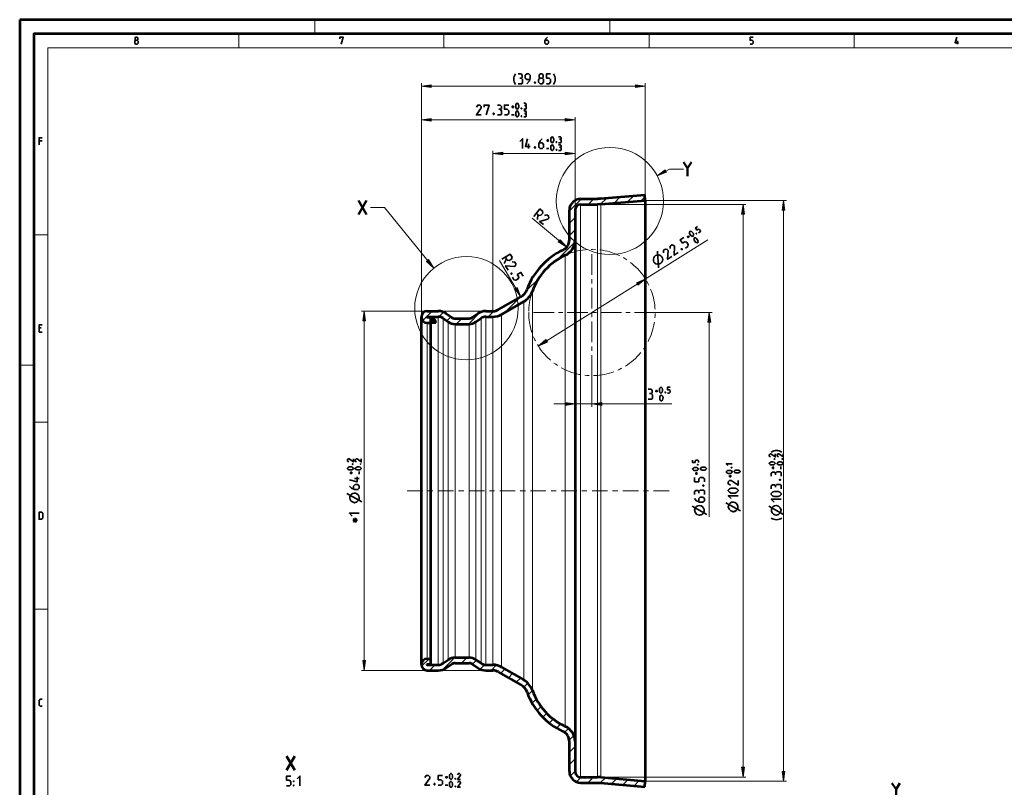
# Paper-space layout 'Layout1' of a CAD drawing. Header units: millimetres. Extents: x -17 to 577, y -5 to 415.
# Tile 2 of 10: x -17 to 333, y 142 to 415. Entities that reach past the tile are written whole.
import ezdxf

# ---------------------------------------------------------------- set-up
doc = ezdxf.new("R2010")
doc.units = ezdxf.units.MM
doc.header["$MEASUREMENT"] = 0
doc.linetypes.add('PV Style 0', pattern=[0.999, 0.609, -0.13, 0.13, -0.13])

psp = doc.layouts.get("Layout1")

# ---------------------------------------------------------------- hatches: boundary and pattern name
at = {"true_color": 0x000000}
for points in [[(125.95, 391.33), (129.45, 391.83), (129.45, 390.83)], [(205.65, 391.33), (202.15, 390.83), (202.15, 391.83)], [(125.95, 379.33), (129.45, 379.83), (129.45, 378.83)], [(180.65, 379.33), (177.15, 378.83), (177.15, 379.83)], [(151.45, 367.33), (154.95, 367.83), (154.95, 366.83)], [(180.65, 367.33), (177.15, 366.83), (177.15, 367.83)], [(209.88, 359.43), (212.73, 361.5), (213.2, 360.63)], [(254.85, 350.63), (255.35, 347.13), (254.35, 347.13)], [(240.43, 349.2), (240.93, 345.7), (239.93, 345.7)], [(177.73, 334), (174.7, 335.85), (175.35, 336.6)], [(130.38, 326.5), (127.78, 328.9), (128.55, 329.53)], [(205.7, 322.65), (203, 320.38), (202.48, 321.23)], [(161.4, 316.33), (159.2, 319.1), (160.05, 319.6)], [(105.6, 311.2), (106.1, 307.7), (105.1, 307.7)], [(228.43, 310.7), (228.93, 307.2), (227.93, 307.2)], [(167.58, 298.75), (170.28, 301.03), (170.8, 300.18)], [(180.65, 278.13), (177.15, 277.63), (177.15, 278.63)], [(186.65, 278.13), (190.15, 278.63), (190.15, 277.63)], [(105.6, 183.2), (105.1, 186.7), (106.1, 186.7)], [(240.43, 145.2), (239.93, 148.7), (240.93, 148.7)], [(254.85, 143.75), (254.35, 147.25), (255.35, 147.25)]]:
    psp.add_hatch(color=18, dxfattribs=at).paths.add_polyline_path(points)

# ---------------------------------------------------------------- linework, layer by layer
at = {"color": 18, "lineweight": 53, "true_color": 0x000000}
for points in [[(-17, 415), (-17, -5)], [(577, 415), (-17, 415)], [(572, 205), (572, 410), (-12, 410), (-12, 0), (572, 0), (572, 205)], [(182.65, 351.2), (188.65, 351.2)], [(189.68, 351.25), (188.65, 351.2)], [(188.65, 351.2), (189.68, 351.25)], [(189.68, 351.25), (205.48, 352.63)], [(189.85, 349.25), (205.65, 350.63)], [(205.65, 350.63), (205.48, 352.63)], [(205.65, 350.63), (205.65, 143.75)], [(178.65, 336.55), (178.65, 347.2)], [(180.65, 347.2), (180.65, 147.2)], [(182.65, 349.2), (188.65, 349.2)], [(189.85, 349.25), (188.65, 349.2)], [(153.45, 311.73), (161.38, 316.3)], [(154.45, 310), (162.38, 314.58)], [(125.95, 185.3), (125.95, 309.1)], [(128.05, 311.2), (131.95, 311.2)], [(128.05, 309.2), (131.95, 309.2)], [(128.05, 309), (129.15, 309)], [(129.15, 309), (129.15, 185.4)], [(133.68, 308.65), (135.53, 307.35)], [(134.83, 310.3), (136.68, 309)], [(137.95, 308.6), (142.95, 308.6)], [(144.2, 309), (146.05, 310.3)], [(145.35, 307.35), (147.2, 308.65)], [(148.93, 311.2), (151.45, 311.2)], [(148.93, 309.2), (151.45, 309.2)], [(128.05, 307), (129.15, 307)], [(131.15, 307), (129.15, 307)], [(137.95, 306.6), (142.95, 306.6)], [(128.05, 187.4), (129.15, 187.4)], [(133.68, 185.75), (135.53, 187.03)], [(137.95, 187.8), (142.95, 187.8)], [(137.95, 185.8), (142.95, 185.8)], [(145.35, 187.03), (147.2, 185.75)], [(128.05, 185.4), (129.15, 185.4)], [(128.05, 185.2), (131.95, 185.2)], [(128.05, 183.2), (131.95, 183.2)], [(134.83, 184.1), (136.68, 185.4)], [(144.2, 185.4), (146.05, 184.1)], [(148.93, 185.2), (151.45, 185.2)], [(148.93, 183.2), (151.45, 183.2)], [(153.45, 182.65), (161.38, 178.08)], [(154.45, 184.4), (162.38, 179.83)], [(178.65, 147.2), (178.65, 157.85)], [(182.65, 145.2), (188.65, 145.2)], [(189.85, 145.15), (188.65, 145.2)], [(189.85, 145.15), (205.65, 143.75)], [(205.48, 141.78), (205.65, 143.75)], [(182.65, 143.2), (188.65, 143.2)], [(188.65, 143.2), (189.68, 143.15)], [(189.68, 143.15), (205.48, 141.78)]]:
    psp.add_lwpolyline(points, dxfattribs=at)
at = {"color": 18, "lineweight": 13, "true_color": 0x000000}
for points in [[(88, 415), (88, 410)], [(193, 410), (193, 415)], [(61, 405), (61, 410)], [(134, 405), (134, 410)], [(207, 405), (207, 410)], [(280, 405), (280, 410)], [(567, 205), (567, 5), (-7, 5), (-7, 405), (567, 405), (567, 205)], [(125.95, 392.33), (125.95, 309.1)], [(125.95, 391.33), (129.45, 390.83), (129.45, 391.83), (125.95, 391.33)], [(205.65, 391.33), (125.95, 391.33)], [(205.65, 391.33), (202.15, 391.83), (202.15, 390.83), (205.65, 391.33)], [(205.65, 392.33), (205.65, 350.63)], [(125.95, 379.33), (129.45, 378.83), (129.45, 379.83), (125.95, 379.33)], [(180.65, 379.33), (125.95, 379.33)], [(180.65, 379.33), (177.15, 379.83), (177.15, 378.83), (180.65, 379.33)], [(180.65, 380.33), (180.65, 347.2)], [(151.45, 368.33), (151.45, 311.2)], [(151.45, 367.33), (154.95, 366.83), (154.95, 367.83), (151.45, 367.33)], [(180.65, 367.33), (151.45, 367.33)], [(180.65, 367.33), (177.15, 367.83), (177.15, 366.83), (180.65, 367.33)], [(214.28, 361.78), (209.88, 359.43)], [(209.88, 359.43), (213.2, 360.63), (212.73, 361.5), (209.88, 359.43)], [(219.28, 361.78), (214.28, 361.78)], [(182.95, 351.2), (178.65, 346.88)], [(187.33, 351.2), (185.33, 349.2)], [(191.95, 351.45), (189.75, 349.25)], [(196.75, 351.85), (194.55, 349.65)], [(201.55, 352.28), (199.35, 350.08)], [(205.53, 351.88), (204.15, 350.5)], [(255.85, 350.63), (205.65, 350.63)], [(254.85, 350.63), (254.35, 347.13), (255.35, 347.13), (254.85, 350.63)], [(254.85, 350.63), (254.85, 143.75)], [(107.83, 348.1), (112.83, 348.1)], [(112.83, 348.1), (130.38, 326.5)], [(241.43, 349.2), (188.65, 349.2)], [(240.43, 349.2), (239.93, 345.7), (240.93, 345.7), (240.43, 349.2)], [(240.43, 349.2), (240.43, 145.2)], [(165.35, 344.25), (177.73, 334)], [(180.65, 344.5), (178.65, 342.5)], [(180.65, 340.13), (178.65, 338.13)], [(-12, 338.33), (-7, 338.33)], [(227.95, 336.6), (167.58, 298.75)], [(177.73, 334), (175.35, 336.6), (174.7, 335.85), (177.73, 334)], [(180.5, 335.6), (174.33, 329.43)], [(130.38, 326.5), (128.55, 329.53), (127.78, 328.9), (130.38, 326.5)], [(153.8, 329.25), (161.4, 316.33)], [(167.85, 322.95), (163.3, 318.4)], [(205.7, 322.65), (202.48, 321.23), (203, 320.38), (205.7, 322.65)], [(161.4, 316.33), (160.05, 319.6), (159.2, 319.1), (161.4, 316.33)], [(161, 316.1), (155.53, 310.63)], [(104.6, 311.2), (128.05, 311.2)], [(105.6, 311.2), (105.1, 307.7), (106.1, 307.7), (105.6, 311.2)], [(105.6, 311.2), (105.6, 183.2)], [(129.8, 311.2), (126.43, 307.8)], [(129.15, 309), (129.15, 309)], [(129.18, 309), (129.15, 308.95)], [(129.23, 308.98), (129.15, 308.9)], [(129.25, 308.98), (129.15, 308.85)], [(129.3, 308.98), (129.15, 308.8)], [(129.33, 308.95), (129.15, 308.75)], [(129.38, 308.95), (129.15, 308.73)], [(129.43, 308.95), (129.15, 308.68)], [(129.45, 308.93), (129.15, 308.63)], [(129.5, 308.93), (129.15, 308.58)], [(129.53, 308.93), (129.15, 308.53)], [(129.58, 308.9), (129.15, 308.48)], [(129.6, 308.9), (129.15, 308.43)], [(129.65, 308.9), (129.15, 308.4)], [(129.68, 308.9), (129.15, 308.35)], [(129.73, 308.88), (129.15, 308.3)], [(129.75, 308.88), (129.15, 308.25)], [(129.8, 308.88), (129.15, 308.2)], [(129.85, 308.85), (129.15, 308.15)], [(129.88, 308.85), (129.15, 308.1)], [(129.93, 308.85), (129.15, 308.08)], [(129.95, 308.83), (129.15, 308.03)], [(129.98, 308.8), (129.15, 307.98)], [(130, 308.78), (129.15, 307.93)], [(130.03, 308.78), (129.15, 307.88)], [(130.05, 308.75), (129.15, 307.83)], [(130.08, 308.73), (129.15, 307.78)], [(130.1, 308.7), (129.15, 307.75)], [(130.13, 308.7), (129.15, 307.7)], [(130.18, 308.68), (129.15, 307.65)], [(130.2, 308.65), (129.15, 307.6)], [(130.23, 308.63), (129.15, 307.55)], [(130.25, 308.63), (129.15, 307.5)], [(130.28, 308.6), (129.15, 307.45)], [(130.3, 308.58), (129.15, 307.43)], [(130.33, 308.55), (129.15, 307.38)], [(130.35, 308.55), (129.15, 307.33)], [(130.38, 308.53), (129.15, 307.28)], [(130.43, 308.5), (129.15, 307.23)], [(130.45, 308.48), (129.15, 307.18)], [(130.48, 308.48), (129.15, 307.13)], [(130.5, 308.45), (129.15, 307.1)], [(130.53, 308.43), (129.15, 307.05)], [(130.55, 308.4), (129.15, 307)], [(130.58, 308.38), (129.18, 307)], [(131.95, 311.2), (148.93, 311.2)], [(133.83, 310.83), (132.18, 309.18)], [(136.5, 309.13), (135.05, 307.68)], [(140.35, 308.6), (138.35, 306.6)], [(146.9, 310.78), (142.73, 306.6)], [(151.75, 311.23), (149.73, 309.2)], [(229.43, 310.7), (209.15, 310.7)], [(228.43, 310.7), (227.93, 307.2), (228.93, 307.2), (228.43, 310.7)], [(228.43, 310.7), (228.43, 237.88)], [(130.6, 308.35), (129.23, 307)], [(130.6, 308.33), (129.28, 307)], [(130.63, 308.3), (129.33, 307)], [(130.65, 308.28), (129.38, 307)], [(130.68, 308.25), (129.43, 307)], [(130.68, 308.23), (129.48, 307)], [(130.7, 308.2), (129.5, 307)], [(130.73, 308.15), (129.55, 307)], [(130.75, 308.13), (129.6, 307)], [(130.75, 308.1), (129.65, 307)], [(130.78, 308.08), (129.7, 307)], [(130.8, 308.05), (129.75, 307)], [(130.83, 308.03), (129.8, 307)], [(130.83, 308), (129.83, 307)], [(130.85, 307.98), (129.88, 307)], [(130.88, 307.95), (129.93, 307)], [(130.9, 307.9), (129.98, 307)], [(130.9, 307.88), (130.03, 307)], [(130.93, 307.85), (130.08, 307)], [(130.95, 307.83), (130.13, 307)], [(130.95, 307.8), (130.15, 307)], [(130.98, 307.78), (130.2, 307)], [(131, 307.73), (130.25, 307)], [(131, 307.7), (130.3, 307)], [(131, 307.65), (130.35, 307)], [(131.03, 307.63), (130.4, 307)], [(131.03, 307.58), (130.45, 307)], [(131.03, 307.55), (130.48, 307)], [(131.05, 307.5), (130.53, 307)], [(131.05, 307.48), (130.58, 307)], [(131.05, 307.43), (130.63, 307)], [(131.05, 307.4), (130.68, 307)], [(131.08, 307.35), (130.73, 307)], [(131.08, 307.3), (130.78, 307)], [(131.08, 307.28), (130.8, 307)], [(131.1, 307.23), (130.85, 307)], [(131.1, 307.2), (130.9, 307)], [(131.1, 307.15), (130.95, 307)], [(131.13, 307.13), (131, 307)], [(131.13, 307.08), (131.05, 307)], [(131.13, 307.05), (131.1, 307)], [(131.15, 307), (131.13, 307)], [(167.58, 298.75), (170.8, 300.18), (170.28, 301.03), (167.58, 298.75)], [(-12, 292), (-17, 292)], [(186.65, 277.13), (186.65, 288.2)], [(215.05, 278.13), (173.15, 278.13)], [(180.65, 278.13), (177.15, 278.63), (177.15, 277.63), (180.65, 278.13)], [(186.65, 278.13), (190.15, 277.63), (190.15, 278.63), (186.65, 278.13)], [(-12, 271.68), (-7, 271.68)], [(-12, 205), (-7, 205)], [(105.6, 183.2), (106.1, 186.7), (105.1, 186.7), (105.6, 183.2)], [(128.68, 187.4), (126.03, 184.75)], [(137.83, 187.78), (133.5, 183.48)], [(142.23, 187.8), (140.23, 185.8)], [(145.63, 186.83), (144.2, 185.4)], [(104.6, 183.2), (128.05, 183.2)], [(130.85, 185.2), (128.85, 183.2)], [(131.95, 183.2), (148.2, 183.2)], [(148.43, 185.25), (146.85, 183.65)], [(152.63, 185.08), (150.75, 183.2)], [(155.65, 183.7), (154.18, 182.23)], [(158.43, 182.1), (156.95, 180.63)], [(161.2, 180.5), (159.73, 179.03)], [(163.8, 178.7), (162.38, 177.3)], [(165.5, 176.03), (164, 174.53)], [(166.9, 173.05), (165.4, 171.55)], [(168.63, 170.4), (167.2, 168.98)], [(170.6, 168), (169.2, 166.6)], [(172.93, 165.93), (171.5, 164.53)], [(175.6, 164.23), (174.15, 162.78)], [(178.3, 162.55), (176.88, 161.13)], [(180.18, 160.03), (178.55, 158.43)], [(180.65, 156.13), (178.65, 154.13)], [(180.65, 151.75), (178.65, 149.75)], [(180.65, 147.38), (178.98, 145.7)], [(240.43, 145.2), (240.93, 148.7), (239.93, 148.7), (240.43, 145.2)], [(254.85, 143.75), (255.35, 147.25), (254.35, 147.25), (254.85, 143.75)], [(182.85, 145.2), (181.18, 143.5)], [(187.23, 145.2), (185.23, 143.2)], [(241.43, 145.2), (188.65, 145.2)], [(191.43, 145), (189.58, 143.15)], [(195.45, 144.65), (193.6, 142.8)], [(199.48, 144.3), (197.63, 142.45)], [(203.5, 143.95), (201.68, 142.1)], [(255.85, 143.75), (205.65, 143.75)]]:
    psp.add_lwpolyline(points, dxfattribs=at)
at = {"color": 80, "lineweight": 35, "true_color": 0x37ff26}
for points in [[(24.27, 407.68), (23.93, 407.33), (23.93, 406.6)], [(23.93, 406.6), (24.27, 406.25), (24.83, 406.25), (25.18, 406.6)], [(24.27, 408.75), (24.05, 408.4), (24.05, 407.85)], [(24.05, 407.85), (24.27, 407.68)], [(24.83, 408.75), (24.27, 408.75)], [(24.83, 407.68), (24.27, 407.68)], [(25.05, 407.85), (25.05, 408.4), (24.83, 408.75)], [(24.83, 407.68), (25.05, 407.85)], [(25.18, 406.6), (25.18, 407.33), (24.83, 407.68)], [(97.47, 406.25), (98.18, 408.75), (96.93, 408.75), (96.93, 408.23)], [(169.93, 407.5), (170.28, 408.23), (170.82, 408.75)], [(170.05, 407.68), (170.82, 407.68), (171.18, 407.33), (171.18, 406.6), (170.82, 406.25), (170.28, 406.25), (169.93, 406.6), (169.93, 407.5)], [(244, 408.75), (242.93, 408.75), (242.93, 407.68), (243.65, 407.68), (244, 407.33)], [(244, 407.33), (244, 406.6), (243.65, 406.25)], [(316.48, 408.75), (315.93, 406.78), (317.18, 406.78)], [(316.75, 407.5), (316.75, 406.25)], [(243.65, 406.25), (242.93, 406.25)], [(160.45, 395.7), (161.45, 395.7)], [(160.95, 394.2), (161.45, 394.2), (161.95, 393.7), (161.95, 392.45), (161.7, 392.2), (160.45, 392.2)], [(161.45, 395.7), (161.85, 395.2), (161.85, 394.45)], [(161.85, 394.45), (161.45, 394.2)], [(162.95, 395.2), (163.45, 395.7), (164.2, 395.7)], [(164.53, 393.7), (163.45, 393.7), (162.95, 394.2), (162.95, 395.2)], [(164.7, 394.2), (164.45, 393.2), (163.45, 392.2)], [(164.2, 395.7), (164.7, 395.2), (164.7, 394.2)], [(166.48, 392.7), (166.45, 392.77), (166.28, 392.77), (166.2, 392.62)], [(166.2, 392.62), (166.2, 392.52), (166.28, 392.38)], [(166.28, 392.38), (166.45, 392.38), (166.53, 392.52)], [(166.53, 392.52), (166.53, 392.62), (166.48, 392.7)], [(168.95, 394.2), (168.2, 394.2), (167.7, 393.7), (167.7, 392.7)], [(167.7, 392.7), (168.2, 392.2)], [(168.2, 395.7), (167.85, 395.2), (167.85, 394.45)], [(167.85, 394.45), (168.2, 394.2)], [(168.95, 395.7), (168.2, 395.7)], [(168.2, 392.2), (168.95, 392.2), (169.45, 392.7)], [(169.28, 394.45), (169.28, 395.2), (168.95, 395.7)], [(169.45, 392.7), (169.45, 393.7), (168.95, 394.2), (169.28, 394.45)], [(171.95, 395.7), (170.45, 395.7), (170.45, 394.2), (171.45, 394.2), (171.95, 393.7), (171.95, 392.7), (171.45, 392.2), (170.45, 392.2)], [(145.53, 383.83), (146.03, 384.58), (146.78, 384.58), (147.28, 384.08), (147.28, 383.58), (145.53, 381.08), (147.28, 381.08)], [(149.03, 381.08), (150.03, 384.58), (148.28, 384.58), (148.28, 383.83)], [(153.03, 384.58), (154.03, 384.58)], [(153.53, 383.08), (154.03, 383.08), (154.53, 382.58), (154.53, 381.33), (154.28, 381.08), (153.03, 381.08)], [(154.03, 384.58), (154.45, 384.08), (154.45, 383.33)], [(154.45, 383.33), (154.03, 383.08)], [(157.03, 384.58), (155.53, 384.58), (155.53, 383.08), (156.53, 383.08), (157.03, 382.58), (157.03, 381.58), (156.53, 381.08), (155.53, 381.08)], [(158.93, 383.93), (158.03, 383.93)], [(158.48, 384.38), (158.48, 383.48)], [(159.68, 384.98), (159.53, 384.68), (159.53, 384.23)], [(159.53, 384.23), (159.53, 383.77), (159.68, 383.48)], [(159.53, 383.77), (159.68, 383.48), (159.98, 383.18)], [(159.68, 382.18), (159.53, 381.88), (159.53, 381.43)], [(160.12, 385.27), (159.98, 385.27), (159.68, 384.98)], [(160.12, 382.48), (159.98, 382.48), (159.68, 382.18)], [(159.98, 383.18), (160.12, 383.18), (160.43, 383.48)], [(161.65, 383.48), (161.62, 383.52), (161.53, 383.52), (161.48, 383.43)], [(161.48, 383.43), (161.48, 383.38), (161.53, 383.27)], [(161.53, 383.27), (161.62, 383.27), (161.68, 383.38)], [(161.68, 383.38), (161.68, 383.43), (161.65, 383.48)], [(162.38, 385.27), (162.98, 385.27)], [(163.28, 383.33), (163.12, 383.18), (162.38, 383.18)], [(162.38, 382.48), (162.98, 382.48)], [(162.68, 384.38), (162.98, 384.38), (163.28, 384.08)], [(162.98, 385.27), (163.23, 384.98), (163.23, 384.52)], [(163.23, 384.52), (162.98, 384.38)], [(162.98, 382.48), (163.23, 382.18), (163.23, 381.73)], [(163.28, 384.08), (163.28, 383.33)], [(151.82, 381.58), (151.78, 381.65), (151.6, 381.65), (151.53, 381.5)], [(151.53, 381.5), (151.53, 381.4), (151.6, 381.25)], [(151.6, 381.25), (151.78, 381.25), (151.85, 381.4)], [(151.85, 381.4), (151.85, 381.5), (151.82, 381.58)], [(158.93, 381.13), (158.03, 381.13)], [(159.53, 381.43), (159.53, 380.98), (159.68, 380.68)], [(159.53, 380.98), (159.68, 380.68), (159.98, 380.38)], [(159.98, 380.38), (160.12, 380.38), (160.43, 380.68)], [(161.65, 380.68), (161.62, 380.73), (161.53, 380.73), (161.48, 380.62)], [(161.48, 380.62), (161.48, 380.58), (161.53, 380.48)], [(161.53, 380.48), (161.62, 380.48), (161.68, 380.58)], [(161.68, 380.58), (161.68, 380.62), (161.65, 380.68)], [(163.28, 380.52), (163.12, 380.38), (162.38, 380.38)], [(162.68, 381.58), (162.98, 381.58)], [(163.23, 381.73), (162.98, 381.58)], [(162.98, 381.58), (163.28, 381.27), (163.28, 380.52)], [(-9, 372.93), (-10.08, 372.93), (-10.08, 370.43)], [(-10.08, 371.85), (-9, 371.85)], [(161.98, 369.08), (161.98, 372.58), (160.98, 371.58)], [(163.73, 372.58), (162.98, 369.83), (164.73, 369.83)], [(167.73, 370.83), (168.23, 371.83), (168.98, 372.58)], [(171.38, 371.93), (170.48, 371.93)], [(170.93, 372.38), (170.93, 371.48)], [(172.12, 372.98), (171.98, 372.68), (171.98, 372.23)], [(171.98, 372.23), (171.98, 371.77), (172.12, 371.48)], [(171.98, 371.77), (172.12, 371.48), (172.43, 371.18)], [(172.57, 373.27), (172.43, 373.27), (172.12, 372.98)], [(172.43, 371.18), (172.57, 371.18), (172.88, 371.48)], [(174.1, 371.48), (174.07, 371.52), (173.98, 371.52), (173.93, 371.43)], [(174.12, 371.38), (174.12, 371.43), (174.1, 371.48)], [(174.82, 373.27), (175.43, 373.27)], [(175.12, 372.38), (175.43, 372.38), (175.73, 372.08)], [(175.43, 373.27), (175.68, 372.98), (175.68, 372.52)], [(175.68, 372.52), (175.43, 372.38)], [(175.73, 372.08), (175.73, 371.33)], [(164.13, 370.83), (164.13, 369.08)], [(166.5, 369.58), (166.48, 369.65), (166.3, 369.65), (166.23, 369.5)], [(166.23, 369.5), (166.23, 369.4), (166.3, 369.25)], [(166.3, 369.25), (166.48, 369.25), (166.55, 369.4)], [(166.55, 369.4), (166.55, 369.5), (166.5, 369.58)], [(167.88, 371.08), (168.98, 371.08), (169.48, 370.58), (169.48, 369.58), (168.98, 369.08), (168.23, 369.08), (167.73, 369.58), (167.73, 370.83)], [(171.38, 369.13), (170.48, 369.13)], [(172.12, 370.18), (171.98, 369.88), (171.98, 369.43)], [(171.98, 369.43), (171.98, 368.98), (172.12, 368.68)], [(171.98, 368.98), (172.12, 368.68), (172.43, 368.38)], [(172.57, 370.48), (172.43, 370.48), (172.12, 370.18)], [(172.43, 368.38), (172.57, 368.38), (172.88, 368.68)], [(173.93, 371.43), (173.93, 371.38), (173.98, 371.27)], [(174.1, 368.68), (174.07, 368.73), (173.98, 368.73), (173.93, 368.62)], [(173.93, 368.62), (173.93, 368.58), (173.98, 368.48)], [(173.98, 371.27), (174.07, 371.27), (174.12, 371.38)], [(173.98, 368.48), (174.07, 368.48), (174.12, 368.58)], [(174.12, 368.58), (174.12, 368.62), (174.1, 368.68)], [(175.73, 371.33), (175.57, 371.18), (174.82, 371.18)], [(174.82, 370.48), (175.43, 370.48)], [(175.73, 368.52), (175.57, 368.38), (174.82, 368.38)], [(175.12, 369.58), (175.43, 369.58)], [(175.43, 370.48), (175.68, 370.18), (175.68, 369.73)], [(175.68, 369.73), (175.43, 369.58)], [(175.43, 369.58), (175.73, 369.27), (175.73, 368.52)], [(168.15, 347.6), (165.93, 344.93)], [(167.82, 345.27), (168.53, 345.35), (169.18, 346.1), (169.1, 346.8), (168.15, 347.6)], [(166.88, 346.08), (167.82, 345.27)], [(167.25, 343.8), (167.45, 345.6)], [(171.3, 344.35), (170.98, 343.98), (168.03, 343.15), (169.38, 342.05)], [(169.78, 345.27), (170.65, 345.52)], [(170.65, 345.52), (171.23, 345.05), (171.3, 344.35)], [(224.28, 341.33), (223.53, 340.85), (224, 340.08), (224.5, 340.4)], [(224.5, 340.4), (224.93, 340.3), (225.25, 339.8), (225.15, 339.4), (224.62, 339.08)], [(219.35, 337.43), (218.1, 336.62), (218.88, 335.35)], [(221.33, 337.88), (220.55, 337.4)], [(220.7, 338.03), (221.18, 337.25)], [(221.62, 339.65), (221.48, 339.58), (221.4, 339.15)], [(221.4, 339.15), (221.43, 338.83), (221.68, 338.45)], [(221.68, 338.45), (221.9, 338.08), (222.2, 337.9)], [(222.2, 337.9), (222.6, 337.8), (222.73, 337.88)], [(222.73, 337.88), (222.82, 338.3)], [(223.23, 337.35), (223.1, 337.27), (223, 336.88)], [(223, 336.88), (223.05, 336.52), (223.28, 336.15)], [(223.93, 337.1), (223.65, 337.27), (223.23, 337.35)], [(223.85, 338.95), (223.82, 338.98), (223.73, 338.93), (223.75, 338.8)], [(223.75, 338.8), (223.78, 338.75), (223.85, 338.7)], [(223.9, 338.9), (223.85, 338.95)], [(223.85, 338.7), (223.95, 338.75)], [(223.95, 338.75), (223.93, 338.88), (223.9, 338.9)], [(224.45, 336), (224.4, 336.33), (223.93, 337.1)], [(212.12, 332), (212.15, 332.9), (212.8, 333.3)], [(212.8, 333.3), (213.48, 333.15), (213.75, 332.73)], [(214.48, 333.45), (214.5, 334.35)], [(214.5, 334.35), (215.12, 334.75), (215.82, 334.6)], [(215.82, 334.6), (216.07, 334.18), (215.93, 331.12), (217.4, 332.05)], [(218.65, 333.43), (218.57, 333.48), (218.45, 333.4), (218.45, 333.2)], [(218.45, 333.2), (218.5, 333.12), (218.65, 333.05)], [(218.78, 333.33), (218.75, 333.38), (218.65, 333.43)], [(218.65, 333.05), (218.8, 333.12), (218.78, 333.33)], [(218.88, 335.35), (219.73, 335.88), (220.43, 335.73), (220.95, 334.88), (220.8, 334.18)], [(220.8, 334.18), (219.95, 333.65)], [(223.28, 336.15), (223.53, 335.77), (223.8, 335.6)], [(223.8, 335.6), (224.23, 335.5), (224.35, 335.58)], [(224.35, 335.58), (224.45, 336)], [(158.23, 330.38), (157.57, 331.45), (154.57, 329.68)], [(155.45, 328.18), (156.23, 329.8)], [(155.85, 330.45), (156.5, 329.38), (157.18, 329.2), (158.03, 329.7), (158.23, 330.38)], [(210.03, 332.6), (210.35, 326.6)], [(213.75, 332.73), (213.6, 329.68), (215.07, 330.6)], [(159, 327.08), (155.95, 327.33), (156.85, 325.8)], [(158.32, 328.7), (159.23, 328.65), (159.6, 328)], [(159.6, 328), (159.43, 327.33), (159, 327.08)], [(208.6, 329.12), (208.7, 328.68), (209.43, 328.08)], [(208.7, 328.68), (209.43, 328.08), (210.23, 327.9)], [(157.98, 324.73), (157.9, 324.68), (157.8, 324.52)], [(157.8, 324.52), (157.88, 324.38), (158.05, 324.4)], [(158.18, 324.52), (158.23, 324.6), (158.15, 324.73), (157.98, 324.73)], [(158.05, 324.4), (158.12, 324.43), (158.18, 324.52)], [(160.43, 322.68), (159.55, 322.18), (158.88, 322.35), (158.38, 323.23)], [(162.15, 323.7), (161.38, 325), (160.1, 324.23)], [(160.1, 324.23), (160.6, 323.38), (160.43, 322.68)], [(-9, 306.25), (-10.08, 306.25), (-10.08, 303.75)], [(-10.08, 305.18), (-9.35, 305.18)], [(-9, 303.75), (-10.08, 303.75)], [(211.3, 284.08), (211.15, 284.08), (210.85, 283.77)], [(214.45, 284.08), (213.55, 284.08), (213.55, 283.18), (214.15, 283.18)], [(206.7, 283.38), (207.7, 283.38)], [(207.2, 281.88), (207.7, 281.88), (208.2, 281.38), (208.2, 280.12), (207.95, 279.88), (206.7, 279.88)], [(207.7, 283.38), (208.1, 282.88), (208.1, 282.12)], [(208.1, 282.12), (207.7, 281.88)], [(210.1, 282.73), (209.2, 282.73)], [(209.65, 283.18), (209.65, 282.27)], [(210.85, 283.77), (210.7, 283.48), (210.7, 283.02)], [(210.7, 283.02), (210.7, 282.58), (210.85, 282.27)], [(210.7, 282.58), (210.85, 282.27), (211.15, 281.98)], [(211, 280.98), (210.85, 280.68), (210.85, 280.23)], [(211.45, 281.27), (211.3, 281.27), (211, 280.98)], [(211.15, 281.98), (211.3, 281.98), (211.6, 282.27)], [(212.82, 282.27), (212.8, 282.33), (212.7, 282.33), (212.65, 282.23)], [(212.65, 282.23), (212.65, 282.18), (212.7, 282.08)], [(212.7, 282.08), (212.8, 282.08), (212.85, 282.18)], [(212.85, 282.18), (212.85, 282.23), (212.82, 282.27)], [(214.45, 282.27), (214.15, 281.98), (213.55, 281.98)], [(214.15, 283.18), (214.45, 282.88), (214.45, 282.27)], [(210.85, 280.23), (210.85, 279.77), (211, 279.48)], [(210.85, 279.77), (211, 279.48), (211.3, 279.18)], [(211.3, 279.18), (211.45, 279.18), (211.75, 279.48)], [(249.78, 259.58), (249.78, 260.02), (250.07, 260.33)], [(250.23, 259.27), (249.78, 259.58)], [(250.07, 260.33), (250.38, 260.33), (251.88, 259.27), (251.88, 260.33)], [(252.57, 259.58), (252.57, 260.02), (252.88, 260.33)], [(253.03, 259.27), (252.57, 259.58)], [(252.88, 260.33), (253.18, 260.33), (254.68, 259.27), (254.68, 260.33)], [(99.65, 258.23), (99.95, 258.52), (100.25, 258.52)], [(100.1, 257.48), (99.65, 257.77), (99.65, 258.23)], [(100.25, 258.52), (101.75, 257.48), (101.75, 258.52)], [(101.45, 256.75), (101.4, 256.73), (101.4, 256.62), (101.5, 256.58)], [(101.55, 256.77), (101.5, 256.77), (101.45, 256.75)], [(101.5, 256.58), (101.55, 256.58), (101.65, 256.62)], [(101.65, 256.62), (101.65, 256.73), (101.55, 256.77)], [(102.45, 258.23), (102.75, 258.52), (103.05, 258.52)], [(102.9, 257.48), (102.45, 257.77), (102.45, 258.23)], [(103.05, 258.52), (104.55, 257.48), (104.55, 258.52)], [(104.25, 256.75), (104.2, 256.73), (104.2, 256.62), (104.3, 256.58)], [(104.35, 256.77), (104.3, 256.77), (104.25, 256.75)], [(104.3, 256.58), (104.35, 256.58), (104.45, 256.62)], [(104.45, 256.62), (104.45, 256.73), (104.35, 256.77)], [(222.48, 258.15), (222.48, 257.25), (223.38, 257.25), (223.38, 257.85)], [(223.38, 257.85), (223.68, 258.15), (224.28, 258.15)], [(224.28, 256.52), (224.23, 256.5), (224.23, 256.4), (224.32, 256.35)], [(224.28, 258.15), (224.57, 257.85), (224.57, 257.25)], [(224.38, 256.55), (224.32, 256.55), (224.28, 256.52)], [(224.32, 256.35), (224.38, 256.35), (224.48, 256.4)], [(224.48, 256.4), (224.48, 256.5), (224.38, 256.55)], [(236.57, 256.85), (234.48, 256.85), (235.07, 256.25)], [(250.07, 257.33), (249.78, 257.02), (249.78, 256.88)], [(249.78, 256.88), (250.07, 256.58)], [(250.07, 256.58), (250.38, 256.43), (250.82, 256.43)], [(250.82, 256.43), (251.28, 256.43), (251.57, 256.58)], [(251.13, 255.83), (251.13, 254.93)], [(251.28, 256.43), (251.57, 256.58), (251.88, 256.88)], [(251.57, 258.55), (251.53, 258.52), (251.53, 258.43), (251.62, 258.38)], [(251.68, 258.58), (251.62, 258.58), (251.57, 258.55)], [(251.62, 258.38), (251.68, 258.38), (251.78, 258.43)], [(251.78, 258.43), (251.78, 258.52), (251.68, 258.58)], [(251.88, 256.88), (251.88, 257.02)], [(252.88, 257.33), (252.57, 257.02), (252.57, 256.88)], [(252.57, 256.88), (252.88, 256.58)], [(252.88, 256.58), (253.18, 256.43), (253.62, 256.43)], [(253.62, 256.43), (254.07, 256.43), (254.38, 256.58)], [(253.93, 255.83), (253.93, 254.93)], [(254.07, 256.43), (254.38, 256.58), (254.68, 256.88)], [(254.38, 258.55), (254.32, 258.52), (254.32, 258.43), (254.43, 258.38)], [(254.48, 258.58), (254.43, 258.58), (254.38, 258.55)], [(254.43, 258.38), (254.48, 258.38), (254.57, 258.43)], [(254.57, 258.43), (254.57, 258.52), (254.48, 258.58)], [(254.68, 256.88), (254.68, 257.02)], [(100.25, 255.68), (99.95, 255.53), (99.65, 255.23)], [(99.65, 255.23), (99.65, 255.07), (99.95, 254.78)], [(99.95, 254.78), (100.25, 254.62), (100.7, 254.62)], [(101.15, 255.68), (100.25, 255.68)], [(100.55, 253.57), (101.45, 253.57)], [(100.7, 254.62), (101.15, 254.62), (101.45, 254.78)], [(101, 254.03), (101, 253.13)], [(101.75, 255.23), (101.45, 255.53), (101.15, 255.68)], [(101.15, 254.62), (101.45, 254.78), (101.75, 255.07)], [(101.75, 255.07), (101.75, 255.23)], [(102.75, 255.53), (102.45, 255.23), (102.45, 255.07)], [(102.45, 255.07), (102.75, 254.78)], [(102.75, 254.78), (103.05, 254.62), (103.5, 254.62)], [(103.5, 254.62), (103.95, 254.62), (104.25, 254.78)], [(103.8, 254.03), (103.8, 253.13)], [(103.95, 254.62), (104.25, 254.78), (104.55, 255.07)], [(104.55, 255.07), (104.55, 255.23)], [(223.07, 255.45), (222.78, 255.3), (222.48, 255)], [(222.48, 255), (222.48, 254.85), (222.78, 254.55)], [(222.78, 254.55), (223.07, 254.4), (223.53, 254.4)], [(223.98, 255.45), (223.07, 255.45)], [(223.38, 253.35), (224.28, 253.35)], [(223.53, 254.4), (223.98, 254.4), (224.28, 254.55)], [(223.82, 253.8), (223.82, 252.9)], [(224.57, 255), (224.28, 255.3), (223.98, 255.45)], [(224.28, 254.55), (224.57, 254.85), (224.57, 255)], [(225.88, 255.6), (225.57, 255.45), (225.28, 255.15)], [(225.28, 255.15), (225.28, 255), (225.57, 254.7)], [(225.57, 254.7), (225.88, 254.55), (226.32, 254.55)], [(226.78, 255.6), (225.88, 255.6)], [(226.32, 254.55), (226.78, 254.55), (227.07, 254.7)], [(227.38, 255.15), (227.07, 255.45), (226.78, 255.6)], [(226.78, 254.55), (227.07, 254.7), (227.38, 255)], [(227.38, 255), (227.38, 255.15)], [(235.07, 254.45), (234.78, 254.3), (234.48, 254)], [(234.48, 254), (234.48, 253.85), (234.78, 253.55)], [(234.78, 253.55), (235.07, 253.4), (235.53, 253.4)], [(235.98, 254.45), (235.07, 254.45)], [(235.38, 252.35), (236.28, 252.35)], [(235.53, 253.4), (235.98, 253.4), (236.28, 253.55)], [(235.83, 252.8), (235.83, 251.9)], [(236.57, 254), (236.28, 254.3), (235.98, 254.45)], [(236.28, 255.53), (236.23, 255.5), (236.23, 255.4), (236.32, 255.35)], [(236.38, 255.55), (236.32, 255.55), (236.28, 255.53)], [(236.28, 253.55), (236.57, 253.85), (236.57, 254)], [(236.32, 255.35), (236.38, 255.35), (236.48, 255.4)], [(236.48, 255.4), (236.48, 255.5), (236.38, 255.55)], [(237.88, 254.6), (237.57, 254.45), (237.28, 254.15)], [(237.28, 254.15), (237.28, 254), (237.57, 253.7)], [(237.57, 253.7), (237.88, 253.55), (238.32, 253.55)], [(238.78, 254.6), (237.88, 254.6)], [(238.32, 253.55), (238.78, 253.55), (239.07, 253.7)], [(239.38, 254.15), (239.07, 254.45), (238.78, 254.6)], [(238.78, 253.55), (239.07, 253.7), (239.38, 254)], [(239.38, 254), (239.38, 254.15)], [(250.48, 253.43), (250.98, 253.82), (251.73, 253.82)], [(250.48, 252.43), (250.48, 253.43)], [(250.68, 255.38), (251.57, 255.38)], [(251.73, 253.82), (251.98, 253.43)], [(251.98, 253.43), (252.48, 253.93), (253.73, 253.93)], [(251.98, 252.93), (251.98, 253.43)], [(253.73, 253.93), (253.98, 253.68), (253.98, 252.43)], [(100.35, 251.13), (103.1, 250.38), (103.1, 252.13)], [(102.1, 247.62), (101.1, 248.12), (100.35, 248.88)], [(101.85, 248.88), (102.35, 249.38), (103.35, 249.38)], [(101.85, 247.8), (101.85, 248.88)], [(102.1, 251.55), (103.85, 251.55)], [(103.35, 249.38), (103.85, 248.88), (103.85, 248.12), (103.35, 247.62), (102.1, 247.62)], [(223.18, 251.9), (223.18, 250.4), (224.68, 250.4), (224.68, 251.4)], [(224.68, 251.4), (225.18, 251.9), (226.18, 251.9)], [(226.18, 249.2), (226.1, 249.15), (226.1, 249), (226.28, 248.9)], [(226.18, 251.9), (226.68, 251.4), (226.68, 250.4)], [(226.35, 249.25), (226.28, 249.25), (226.18, 249.2)], [(226.28, 248.9), (226.35, 248.9), (226.53, 249)], [(226.53, 249), (226.53, 249.15), (226.35, 249.25)], [(235.18, 250.4), (235.68, 250.9), (236.18, 250.9)], [(235.93, 249.15), (235.18, 249.65), (235.18, 250.4)], [(236.18, 250.9), (238.68, 249.15), (238.68, 250.9)], [(250.48, 248.93), (250.98, 249.32), (251.73, 249.32)], [(250.48, 247.93), (250.48, 248.93)], [(251.73, 249.32), (251.98, 248.93)], [(251.98, 248.93), (252.48, 249.43), (253.73, 249.43)], [(251.98, 248.43), (251.98, 248.93)], [(253.48, 251.2), (253.4, 251.18), (253.4, 251), (253.57, 250.93)], [(253.65, 251.25), (253.57, 251.25), (253.48, 251.2)], [(253.57, 250.93), (253.65, 250.93), (253.82, 251)], [(253.82, 251), (253.82, 251.18), (253.65, 251.25)], [(253.73, 249.43), (253.98, 249.18), (253.98, 247.93)], [(99.48, 246.18), (104.73, 243.25)], [(223.18, 246.9), (223.68, 247.32), (224.43, 247.32)], [(223.18, 245.9), (223.18, 246.9)], [(224.43, 247.32), (224.68, 246.9)], [(224.68, 246.9), (225.18, 247.4), (226.43, 247.4)], [(224.68, 246.4), (224.68, 246.9)], [(226.43, 247.4), (226.68, 247.15), (226.68, 245.9)], [(236.18, 248.15), (235.68, 247.9), (235.18, 247.4)], [(235.18, 247.4), (235.18, 247.15), (235.68, 246.65)], [(238.68, 245.4), (235.18, 245.4), (236.18, 244.4)], [(235.68, 246.65), (236.18, 246.4), (236.93, 246.4)], [(237.68, 248.15), (236.18, 248.15)], [(236.93, 246.4), (237.68, 246.4), (238.18, 246.65)], [(238.68, 247.4), (238.18, 247.9), (237.68, 248.15)], [(237.68, 246.4), (238.18, 246.65), (238.68, 247.15)], [(238.68, 247.15), (238.68, 247.4)], [(251.48, 246.93), (250.98, 246.68), (250.48, 246.18)], [(250.48, 246.18), (250.48, 245.93), (250.98, 245.43)], [(250.98, 245.43), (251.48, 245.18), (252.23, 245.18)], [(252.98, 246.93), (251.48, 246.93)], [(252.23, 245.18), (252.98, 245.18), (253.48, 245.43)], [(253.98, 246.18), (253.48, 246.68), (252.98, 246.93)], [(252.98, 245.18), (253.48, 245.43), (253.98, 245.93)], [(253.98, 245.93), (253.98, 246.18)], [(101.68, 243.1), (102.1, 242.95), (102.97, 243.25)], [(102.1, 242.95), (102.97, 243.25), (103.58, 243.82)], [(224.93, 243.15), (223.93, 243.65), (223.18, 244.4)], [(224.68, 244.4), (225.18, 244.9), (226.18, 244.9)], [(224.68, 243.32), (224.68, 244.4)], [(226.18, 244.9), (226.68, 244.4), (226.68, 243.65), (226.18, 243.15), (224.93, 243.15)], [(234.3, 242.95), (239.55, 240.03)], [(235.48, 242.38), (235.18, 241.5), (235.48, 240.62)], [(253.98, 244.18), (250.48, 244.18), (251.48, 243.18)], [(253.7, 241.12), (253.1, 241.7), (252.23, 242)], [(-8.82, 239.23), (-9.18, 239.57), (-10.08, 239.57), (-10.08, 238.32)], [(-10.08, 238.32), (-10.08, 237.07), (-9.18, 237.07)], [(-9.18, 237.07), (-8.82, 237.45), (-8.82, 239.23)], [(103.85, 239.2), (100.35, 239.2), (101.35, 238.2)], [(222.3, 241.7), (227.55, 238.78)], [(223.48, 241.12), (223.18, 240.25), (223.48, 239.38)], [(223.48, 239.38), (224.05, 238.78), (224.5, 238.62)], [(224.5, 238.62), (224.93, 238.5), (225.8, 238.78)], [(235.48, 240.62), (236.05, 240.03), (236.5, 239.88)], [(236.5, 239.88), (236.93, 239.75), (237.8, 240.03)], [(249.6, 241.7), (254.85, 238.8)], [(251.8, 238.65), (252.23, 238.5), (253.1, 238.8)], [(252.23, 238.5), (253.1, 238.8), (253.7, 239.38)], [(253.7, 239.38), (253.98, 240.25), (253.7, 241.12)], [(103.2, 236.7), (101.53, 236.7)], [(103.03, 237.38), (101.7, 236.05)], [(103.03, 236.05), (101.7, 237.38)], [(102.35, 237.55), (102.35, 235.88)], [(-9, 172.93), (-9.73, 172.93), (-10.08, 172.55)], [(-10.08, 172.55), (-10.08, 170.78), (-9.73, 170.43)], [(-9.73, 170.43), (-9, 170.43)], [(79.5, 145.57), (78, 145.57), (78, 144.07), (79, 144.07), (79.5, 143.57), (79.5, 142.57), (79, 142.07), (78, 142.07)], [(80.5, 143.7), (80.5, 143.57), (80.68, 143.82), (80.5, 143.82), (80.5, 143.7)], [(82.75, 142.07), (82.75, 145.57), (81.75, 144.58)], [(127.22, 145.05), (127.72, 145.8), (128.48, 145.8), (128.98, 145.3), (128.98, 144.8), (127.22, 142.3), (128.98, 142.3)], [(133.48, 145.8), (131.98, 145.8), (131.98, 144.3), (132.98, 144.3), (133.48, 143.8), (133.48, 142.8), (132.98, 142.3), (131.98, 142.3)], [(135.38, 145.15), (134.48, 145.15)], [(134.93, 145.6), (134.93, 144.7)], [(136.12, 146.2), (135.98, 145.9), (135.98, 145.45)], [(135.98, 145.45), (135.98, 145), (136.12, 144.7)], [(135.98, 145), (136.12, 144.7), (136.43, 144.4)], [(136.57, 146.5), (136.43, 146.5), (136.12, 146.2)], [(136.57, 143.7), (136.43, 143.7), (136.12, 143.4)], [(136.43, 144.4), (136.57, 144.4), (136.88, 144.7)], [(138.1, 144.7), (138.07, 144.75), (137.98, 144.75), (137.93, 144.65)], [(137.93, 144.65), (137.93, 144.6), (137.98, 144.5)], [(137.98, 144.5), (138.07, 144.5), (138.12, 144.6)], [(138.12, 144.6), (138.12, 144.65), (138.1, 144.7)], [(138.82, 146.05), (139.12, 146.5), (139.57, 146.5), (139.88, 146.2), (139.88, 145.9), (138.82, 144.4), (139.88, 144.4)], [(138.82, 143.25), (139.12, 143.7)], [(139.12, 143.7), (139.57, 143.7), (139.88, 143.4)], [(80.5, 142.2), (80.5, 142.07), (80.68, 142.32), (80.5, 142.32), (80.5, 142.2)], [(130.78, 142.8), (130.73, 142.9), (130.55, 142.9), (130.48, 142.73)], [(130.48, 142.73), (130.48, 142.65), (130.55, 142.48)], [(130.55, 142.48), (130.73, 142.48), (130.8, 142.65)], [(130.8, 142.65), (130.8, 142.73), (130.78, 142.8)], [(135.38, 142.35), (134.48, 142.35)], [(136.12, 143.4), (135.98, 143.1), (135.98, 142.65)], [(135.98, 142.65), (135.98, 142.2), (136.12, 141.9)], [(135.98, 142.2), (136.12, 141.9), (136.43, 141.6)], [(136.43, 141.6), (136.57, 141.6), (136.88, 141.9)], [(138.1, 141.9), (138.07, 141.95), (137.98, 141.95), (137.93, 141.85)], [(137.93, 141.85), (137.93, 141.8), (137.98, 141.7)], [(137.98, 141.7), (138.07, 141.7), (138.12, 141.8)], [(138.12, 141.8), (138.12, 141.85), (138.1, 141.9)], [(139.88, 143.4), (139.88, 143.1), (138.82, 141.6), (139.88, 141.6)]]:
    psp.add_lwpolyline(points, dxfattribs=at)
at = {"color": 80, "lineweight": 50, "true_color": 0x37ff26}
for points in [[(220.73, 359.28), (220.73, 362.13), (219.28, 364.28)], [(222.15, 364.28), (220.73, 362.13)], [(106.4, 350.6), (103.53, 345.6)], [(106.4, 345.6), (103.53, 350.6)], [(80.88, 152.7), (78, 147.7)], [(80.88, 147.7), (78, 152.7)], [(294.88, 138.05), (294.88, 140.9), (293.43, 143.05)], [(296.3, 143.05), (294.88, 140.9)]]:
    psp.add_lwpolyline(points, dxfattribs=at)
at = {"color": 251, "lineweight": 13, "true_color": 0x5e5d59}
for points in [[(182.65, 349.2), (182.65, 145.2)], [(188.65, 349.2), (188.65, 145.2)], [(189.85, 349.25), (189.85, 145.15)], [(177.18, 331.1), (177.18, 163.3)], [(165.45, 318.28), (165.45, 176.13)], [(162.38, 314.58), (162.38, 179.83)], [(131.95, 309.2), (131.95, 185.2)], [(133.68, 308.65), (133.68, 185.75)], [(147.2, 308.65), (147.2, 185.75)], [(148.93, 309.2), (148.93, 185.2)], [(151.45, 309.2), (151.45, 185.2)], [(154.45, 310), (154.45, 184.4)], [(128.05, 307), (128.05, 187.4)], [(135.53, 307.35), (135.53, 187.03)], [(137.95, 306.6), (137.95, 187.8)], [(142.95, 306.6), (142.95, 187.8)], [(145.35, 307.35), (145.35, 187.03)], [(128.05, 185.4), (128.05, 185.2)]]:
    psp.add_lwpolyline(points, dxfattribs=at)
at = {"color": 18, "linetype": 'PV Style 0', "lineweight": 13, "ltscale": 12, "true_color": 0x000000}
for points in [[(186.65, 288.2), (186.65, 333.2)], [(209.15, 310.7), (164.15, 310.7)]]:
    psp.add_lwpolyline(points, dxfattribs=at)
at = {"color": 35, "lineweight": 13, "true_color": 0xaa7638}
for points in [[(120.95, 247.2), (126.45, 247.2)], [(128.28, 247.2), (130.08, 247.2)], [(131.9, 247.2), (137.4, 247.2)], [(139.23, 247.2), (141.05, 247.2)], [(142.88, 247.2), (148.38, 247.2)], [(150.2, 247.2), (152, 247.2)], [(153.83, 247.2), (159.33, 247.2)], [(161.15, 247.2), (162.98, 247.2)], [(164.78, 247.2), (170.3, 247.2)], [(172.1, 247.2), (173.93, 247.2)], [(175.75, 247.2), (181.25, 247.2)], [(183.08, 247.2), (184.9, 247.2)], [(186.7, 247.2), (192.23, 247.2)], [(194.03, 247.2), (195.85, 247.2)], [(197.68, 247.2), (203.18, 247.2)], [(205, 247.2), (206.83, 247.2)], [(208.63, 247.2), (214.15, 247.2)]]:
    psp.add_lwpolyline(points, dxfattribs=at)
at = {"color": 18, "lineweight": 13, "true_color": 0x000000}
for centre, radius in [((193.05, 350.43), 19.08), ((141.98, 312.23), 18.4)]:
    psp.add_circle(centre, radius, dxfattribs=at)
at = {"color": 80, "lineweight": 35, "true_color": 0x37ff26}
for centre, radius, start, end in [((161.95, 393.83), 3.12, 143.1301, 216.8699), ((170.45, 393.83), 3.12, 323.1301, 36.8699), ((159.34, 384.22), 1.31, 325.4674, 53.4581), ((159.34, 381.42), 1.31, 325.4682, 53.457), ((171.79, 372.22), 1.31, 325.4648, 53.4594), ((171.79, 369.42), 1.31, 325.467, 53.4586), ((221.52, 338.35), 1.31, 358.0259, 85.2426), ((210.21, 329.57), 1.67, 270.61, 195.3689), ((210.52, 283.02), 1.31, 325.4678, 53.456), ((210.67, 280.22), 1.31, 325.4648, 53.4594), ((252.35, 258.43), 3.12, 53.1301, 126.8699), ((250.82, 256.24), 1.31, 36.5414, 124.5331), ((253.62, 256.24), 1.31, 36.542, 124.5318), ((103.49, 254.44), 1.31, 36.543, 124.5324), ((102.15, 244.7), 1.67, 328.3983, 253.3728), ((224.91, 240.21), 1.71, 270.484, 147.3467), ((236.91, 241.46), 1.71, 270.484, 147.3467), ((252.27, 240.29), 1.71, 91.3819, 254.1574), ((252.35, 240), 3.12, 233.1301, 306.8699), ((135.79, 145.44), 1.31, 325.4661, 53.4592), ((135.79, 142.64), 1.31, 325.4661, 53.4588)]:
    psp.add_arc(centre, radius, start, end, dxfattribs=at)
at = {"color": 18, "lineweight": 53, "true_color": 0x000000}
for centre, radius, start, end in [((182.65, 347.2), 4, 90, 180), ((182.65, 347.2), 2, 90, 180), ((174.65, 336.55), 3.99, 294.8002, 359.8992), ((174.65, 336.55), 6.01, 294.8584, 359.9574), ((186.65, 310.7), 24.51, 114.918, 160.322), ((186.65, 310.7), 22.49, 114.913, 160.317), ((158.88, 320.65), 5.02, 299.8865, 340.1915), ((158.88, 320.65), 7.01, 299.9476, 340.2526), ((128.05, 309.1), 2.1, 90, 270), ((128.05, 309.1), 0.1, 90, 270), ((129.15, 307), 2, 0, 90), ((131.95, 306.2), 5.01, 54.9611, 89.9611), ((131.95, 306.2), 3, 54.8513, 89.8513), ((137.95, 310.8), 2.21, 234.6888, 269.6888), ((142.95, 310.8), 2.2, 270, 305), ((148.93, 306.2), 5, 90, 125), ((148.93, 306.2), 3, 90, 125), ((151.45, 315.2), 4, 270, 300), ((151.45, 315.2), 6, 270, 300), ((137.95, 310.8), 4.22, 234.8967, 269.8967), ((142.95, 310.8), 4.2, 270, 305), ((128.05, 185.3), 2.1, 90, 270), ((131.95, 188.2), 3, 270, 305), ((137.95, 183.6), 4.2, 90, 125), ((137.95, 183.6), 2.2, 90, 125), ((142.95, 183.6), 2.19, 55.2222, 90.2222), ((142.95, 183.6), 4.18, 54.9799, 89.9799), ((148.93, 188.2), 3, 234.8513, 269.8513), ((128.05, 185.3), 0.1, 90, 270), ((131.95, 188.2), 5, 270, 305), ((148.93, 188.2), 5.01, 234.9611, 269.9611), ((151.45, 179.2), 6, 60.0184, 90.0184), ((151.45, 179.2), 3.99, 59.8987, 89.8987), ((158.88, 173.75), 6.99, 19.8606, 60.1656), ((158.88, 173.75), 5, 19.8852, 60.1902), ((186.65, 183.7), 24.51, 199.6735, 245.0775), ((186.65, 183.7), 22.51, 199.6624, 245.0664), ((174.65, 157.85), 4, 0, 65.099), ((174.65, 157.85), 6, 0, 65.099), ((182.65, 147.2), 4, 180, 270), ((182.65, 147.2), 2, 180, 270)]:
    psp.add_arc(centre, radius, start, end, dxfattribs=at)
at = {"color": 18, "linetype": 'PV Style 0', "lineweight": 13, "ltscale": 12, "true_color": 0x000000}
for radius, start, end in [(22.5, 180, 114.901), (22.51, 160.3376, 180.0326)]:
    psp.add_arc((186.65, 310.7), radius, start, end, dxfattribs=at)

doc.saveas('drawing.dxf')
